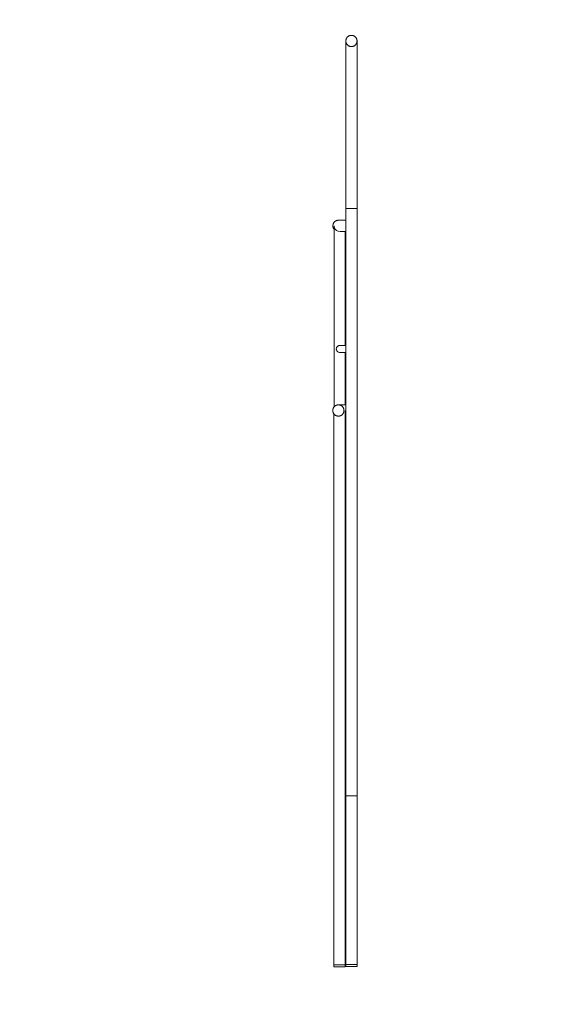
# Model space of a CAD drawing. Header units: millimetres. Extents: x -15460 to -845, y -12492 to -9086.
# Tile 8 of 11: x -3305 to -2548, y -11309 to -9909. Entities that reach past the tile are written whole.
import ezdxf

# ---------------------------------------------------------------- set-up
doc = ezdxf.new("R2010")
doc.units = ezdxf.units.MM
doc.header["$MEASUREMENT"] = 0
doc.layers.add('Default', color=7, linetype='Continuous', lineweight=18, true_color=0x000000)
doc.layers.add('Make2D$visible$lines', color=7, linetype='Continuous', lineweight=18, true_color=0x000000)

msp = doc.modelspace()

# ---------------------------------------------------------------- linework, layer by layer
at = {"layer": 'Default'}
for points in [[(-2857.6, -11252.7), (-2857.6, -11255.7), (-2841.6, -11255.7), (-2841.6, -11252.7)], [(-2840.6, -11252.4), (-2840.6, -11255.4), (-2824.6, -11255.4), (-2824.6, -11252.4)]]:
    msp.add_lwpolyline(points, dxfattribs=at)
msp.add_open_spline([(-4547.9, -12462.7), (-2712.7, -12462.7), (-877.5, -12462.7), (-877.5, -10796.3), (-877.5, -9129.9), (-2712.7, -9129.9), (-4547.9, -9129.9), (-4547.9, -10796.3), (-4547.9, -12462.7)], degree=2, knots=[0, 0, 0, 5526.643888, 5526.643888, 8859.505469, 8859.505469, 14386.149356, 14386.149356, 17719.010938, 17719.010938, 17719.010938], dxfattribs=at)
at = {"layer": 'Make2D$visible$lines'}
for points, weights, knots in [([(-2824.6, -9939.3), (-2824.6, -9947.3), (-2832.6, -9947.3), (-2840.6, -9947.3), (-2840.6, -9939.3), (-2840.6, -9931.3), (-2832.6, -9931.3), (-2824.6, -9931.3), (-2824.6, -9939.3)], [1, 0.707106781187, 1, 0.707106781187, 1, 0.707106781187, 1, 0.707106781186, 1], [0, 0, 0, 12.566371, 12.566371, 25.132741, 25.132741, 37.699112, 37.699112, 50.265482, 50.265482, 50.265482]), ([(-2824.6, -9974), (-2824.6, -9974), (-2824.6, -9974.2), (-2824.6, -9975.3), (-2824.6, -9977.8)], [0.881584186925, 0.917623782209, 1, 0.707106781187, 1], [4.270603, 4.270603, 4.270603, 4.712389, 4.712389, 6.283185, 6.283185, 6.283185]), ([(-2851, -10194.2), (-2859, -10194.2), (-2859, -10202.2), (-2859, -10204.9), (-2857.4, -10207.1)], [1, 0.707106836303, 1, 0.947937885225, 1], [0, 0, 0, 12.562863, 12.562863, 17.75037, 17.75037, 17.75037]), ([(-2851.2, -10472.7), (-2859.2, -10472.7), (-2859.2, -10464.7), (-2859.2, -10456.7), (-2851.2, -10456.7), (-2843.2, -10456.7), (-2843.2, -10464.7), (-2843.2, -10472.7), (-2851.2, -10472.7)], [1, 0.707106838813, 1, 0.707106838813, 1, 0.707106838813, 1, 0.707106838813, 1], [0, 0, 0, 12.562784, 12.562784, 25.125569, 25.125569, 37.688353, 37.688353, 50.251138, 50.251138, 50.251138]), ([(-2857.6, -11252.7), (-2857.6, -11252.7), (-2849.8, -11252.7), (-2841.8, -11252.7), (-2841.6, -11252.7)], [0.990990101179, 0.711683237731, 1, 0.707106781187, 0.990990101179], [0.19635, 0.19635, 0.19635, 12.663772, 12.663772, 25.329091, 25.329091, 25.329091])]:
    msp.add_rational_spline(points, weights, degree=2, knots=knots, dxfattribs=at)
for points in [[(-2840.6, -9939.4), (-2840.6, -10058.4), (-2840.6, -10177.4)], [(-2824.6, -9939.4), (-2824.6, -9956.7), (-2824.6, -9974)], [(-2824.6, -9974), (-2824.6, -9974), (-2824.6, -9974)], [(-2824.6, -9974), (-2824.6, -9974), (-2824.6, -9974)], [(-2824.6, -9977.8), (-2824.6, -9978.6), (-2824.6, -9979.5)], [(-2824.6, -9979.4), (-2824.6, -10078.4), (-2824.6, -10177.4)], [(-2824.6, -9979.5), (-2824.6, -9979.4), (-2824.6, -9979.4)], [(-2840.6, -10202), (-2840.6, -10189.7), (-2840.6, -10177.4)], [(-2840.6, -10177.4), (-2840.6, -10177.4), (-2840.6, -10177.4)], [(-2840.6, -10177.4), (-2840.6, -10177.4), (-2840.6, -10177.4)], [(-2840.6, -10177.4), (-2840.6, -10177.4), (-2840.6, -10177.4)], [(-2840.6, -10177.4), (-2840.6, -10177.4), (-2840.6, -10177.4)], [(-2840.5, -10177.4), (-2840.5, -10177.4), (-2840.6, -10177.4)], [(-2840.4, -10177.4), (-2840.4, -10177.4), (-2840.5, -10177.4)], [(-2840.4, -10177.4), (-2840.4, -10177.4), (-2840.4, -10177.4)], [(-2840.3, -10177.4), (-2840.4, -10177.4), (-2840.4, -10177.4)], [(-2840.4, -10177.4), (-2840.4, -10177.4), (-2840.4, -10177.4)], [(-2840.4, -10177.4), (-2840.4, -10177.4), (-2840.4, -10177.4)], [(-2840.3, -10177.4), (-2840.3, -10177.4), (-2840.3, -10177.4)], [(-2840.2, -10177.4), (-2840.2, -10177.4), (-2840.3, -10177.4)], [(-2840.3, -10177.4), (-2840.3, -10177.4), (-2840.3, -10177.4)], [(-2840.3, -10177.4), (-2840.3, -10177.4), (-2840.3, -10177.4)], [(-2840.2, -10177.4), (-2840.2, -10177.4), (-2840.2, -10177.4)], [(-2840.2, -10177.4), (-2840.2, -10177.4), (-2840.2, -10177.4)], [(-2840.1, -10177.4), (-2840.1, -10177.4), (-2840.2, -10177.4)], [(-2840.1, -10177.4), (-2840.1, -10177.4), (-2840.1, -10177.4)], [(-2840, -10177.4), (-2840, -10177.4), (-2840.1, -10177.4)], [(-2840.1, -10177.4), (-2840.1, -10177.4), (-2840.1, -10177.4)], [(-2839.9, -10177.4), (-2840, -10177.4), (-2840, -10177.4)], [(-2840, -10177.4), (-2840, -10177.4), (-2840, -10177.4)], [(-2839.9, -10177.4), (-2839.9, -10177.4), (-2839.9, -10177.4)], [(-2839.9, -10177.4), (-2839.9, -10177.4), (-2839.9, -10177.4)], [(-2839.8, -10177.4), (-2839.9, -10177.4), (-2839.9, -10177.4)], [(-2839.8, -10177.4), (-2839.8, -10177.4), (-2839.8, -10177.4)], [(-2839.7, -10177.4), (-2839.8, -10177.4), (-2839.8, -10177.4)], [(-2839.7, -10177.4), (-2839.7, -10177.4), (-2839.7, -10177.4)], [(-2839.6, -10177.4), (-2839.7, -10177.4), (-2839.7, -10177.4)], [(-2839.6, -10177.4), (-2839.6, -10177.4), (-2839.6, -10177.4)], [(-2839.5, -10177.4), (-2839.5, -10177.4), (-2839.6, -10177.4)], [(-2839.6, -10177.4), (-2839.6, -10177.4), (-2839.6, -10177.4)], [(-2839.4, -10177.4), (-2839.4, -10177.4), (-2839.5, -10177.4)], [(-2839.5, -10177.4), (-2839.5, -10177.4), (-2839.5, -10177.4)], [(-2839.3, -10177.4), (-2839.3, -10177.4), (-2839.4, -10177.4)], [(-2839.4, -10177.4), (-2839.4, -10177.4), (-2839.4, -10177.4)], [(-2839.2, -10177.4), (-2839.2, -10177.4), (-2839.3, -10177.4)], [(-2839.3, -10177.4), (-2839.3, -10177.4), (-2839.3, -10177.4)], [(-2839.1, -10177.4), (-2839.2, -10177.4), (-2839.2, -10177.4)], [(-2839.1, -10177.4), (-2839.1, -10177.4), (-2839.1, -10177.4)], [(-2839, -10177.4), (-2839, -10177.4), (-2839.1, -10177.4)], [(-2838.9, -10177.4), (-2839, -10177.4), (-2839, -10177.4)], [(-2838.8, -10177.4), (-2838.9, -10177.4), (-2838.9, -10177.4)], [(-2838.9, -10177.4), (-2838.9, -10177.4), (-2838.9, -10177.4)], [(-2838.7, -10177.4), (-2838.8, -10177.4), (-2838.8, -10177.4)], [(-2838.8, -10177.4), (-2838.8, -10177.4), (-2838.8, -10177.4)], [(-2838.6, -10177.4), (-2838.6, -10177.4), (-2838.7, -10177.4)], [(-2838.7, -10177.4), (-2838.7, -10177.4), (-2838.7, -10177.4)], [(-2838.5, -10177.4), (-2838.5, -10177.4), (-2838.6, -10177.4)], [(-2838.6, -10177.4), (-2838.6, -10177.4), (-2838.6, -10177.4)], [(-2838.4, -10177.4), (-2838.5, -10177.4), (-2838.5, -10177.4)], [(-2838.3, -10177.4), (-2838.4, -10177.4), (-2838.4, -10177.4)], [(-2838.2, -10177.4), (-2838.3, -10177.4), (-2838.3, -10177.4)], [(-2838.3, -10177.4), (-2838.3, -10177.4), (-2838.3, -10177.4)], [(-2838.1, -10177.4), (-2838.1, -10177.4), (-2838.2, -10177.4)], [(-2838.2, -10177.4), (-2838.2, -10177.4), (-2838.2, -10177.4)], [(-2838, -10177.4), (-2838, -10177.4), (-2838.1, -10177.4)], [(-2838.1, -10177.4), (-2838.1, -10177.4), (-2838.1, -10177.4)], [(-2837.9, -10177.4), (-2838, -10177.4), (-2838, -10177.4)], [(-2837.8, -10177.4), (-2837.9, -10177.4), (-2837.9, -10177.4)], [(-2837.7, -10177.4), (-2837.8, -10177.4), (-2837.8, -10177.4)], [(-2837.8, -10177.4), (-2837.8, -10177.4), (-2837.8, -10177.4)], [(-2837.6, -10177.4), (-2837.6, -10177.4), (-2837.7, -10177.4)], [(-2837.7, -10177.4), (-2837.7, -10177.4), (-2837.7, -10177.4)], [(-2837.5, -10177.4), (-2837.5, -10177.4), (-2837.6, -10177.4)], [(-2837.4, -10177.4), (-2837.5, -10177.4), (-2837.5, -10177.4)], [(-2837.3, -10177.4), (-2837.3, -10177.4), (-2837.4, -10177.4)], [(-2837.4, -10177.4), (-2837.4, -10177.4), (-2837.4, -10177.4)], [(-2837.2, -10177.4), (-2837.2, -10177.4), (-2837.3, -10177.4)], [(-2837.1, -10177.4), (-2837.1, -10177.4), (-2837.2, -10177.4)], [(-2837, -10177.4), (-2837, -10177.4), (-2837.1, -10177.4)], [(-2837.1, -10177.4), (-2837.1, -10177.4), (-2837.1, -10177.4)], [(-2836.9, -10177.4), (-2836.9, -10177.4), (-2837, -10177.4)], [(-2836.8, -10177.4), (-2836.8, -10177.4), (-2836.9, -10177.4)], [(-2836.7, -10177.4), (-2836.8, -10177.4), (-2836.8, -10177.4)], [(-2836.6, -10177.4), (-2836.7, -10177.4), (-2836.7, -10177.4)], [(-2836.5, -10177.4), (-2836.6, -10177.4), (-2836.6, -10177.4)], [(-2836.4, -10177.4), (-2836.5, -10177.4), (-2836.5, -10177.4)], [(-2836.1, -10177.4), (-2836.3, -10177.4), (-2836.4, -10177.4)], [(-2836.4, -10177.4), (-2836.4, -10177.4), (-2836.4, -10177.4)], [(-2836, -10177.4), (-2836.1, -10177.4), (-2836.1, -10177.4)], [(-2835.9, -10177.4), (-2836, -10177.4), (-2836, -10177.4)], [(-2835.8, -10177.4), (-2835.9, -10177.4), (-2835.9, -10177.4)], [(-2835.7, -10177.4), (-2835.8, -10177.4), (-2835.8, -10177.4)], [(-2835.6, -10177.4), (-2835.7, -10177.4), (-2835.7, -10177.4)], [(-2835.5, -10177.4), (-2835.6, -10177.4), (-2835.6, -10177.4)], [(-2835.4, -10177.4), (-2835.4, -10177.4), (-2835.5, -10177.4)], [(-2835.5, -10177.4), (-2835.5, -10177.4), (-2835.5, -10177.4)], [(-2835.3, -10177.4), (-2835.3, -10177.4), (-2835.4, -10177.4)], [(-2835.2, -10177.4), (-2835.2, -10177.4), (-2835.3, -10177.4)], [(-2835.1, -10177.4), (-2835.1, -10177.4), (-2835.2, -10177.4)], [(-2835, -10177.4), (-2835, -10177.4), (-2835.1, -10177.4)], [(-2834.9, -10177.4), (-2834.9, -10177.4), (-2835, -10177.4)], [(-2834.8, -10177.4), (-2834.9, -10177.4), (-2834.9, -10177.4)], [(-2834.7, -10177.4), (-2834.8, -10177.4), (-2834.8, -10177.4)], [(-2834.6, -10177.4), (-2834.7, -10177.4), (-2834.7, -10177.4)], [(-2834.5, -10177.4), (-2834.6, -10177.4), (-2834.6, -10177.4)], [(-2834.4, -10177.4), (-2834.5, -10177.4), (-2834.5, -10177.4)], [(-2834.3, -10177.4), (-2834.4, -10177.4), (-2834.4, -10177.4)], [(-2834.2, -10177.4), (-2834.3, -10177.4), (-2834.3, -10177.4)], [(-2834.1, -10177.4), (-2834.2, -10177.4), (-2834.2, -10177.4)], [(-2834, -10177.4), (-2834.1, -10177.4), (-2834.1, -10177.4)], [(-2833.9, -10177.4), (-2834, -10177.4), (-2834, -10177.4)], [(-2833.8, -10177.4), (-2833.9, -10177.4), (-2833.9, -10177.4)], [(-2833.7, -10177.4), (-2833.8, -10177.4), (-2833.8, -10177.4)], [(-2833.6, -10177.4), (-2833.7, -10177.4), (-2833.7, -10177.4)], [(-2833.5, -10177.4), (-2833.6, -10177.4), (-2833.6, -10177.4)], [(-2833.5, -10177.4), (-2833.5, -10177.4), (-2833.5, -10177.4)], [(-2833.3, -10177.4), (-2833.4, -10177.4), (-2833.5, -10177.4)], [(-2833.3, -10177.4), (-2833.3, -10177.4), (-2833.3, -10177.4)], [(-2833.2, -10177.4), (-2833.2, -10177.4), (-2833.3, -10177.4)], [(-2833.1, -10177.4), (-2833.1, -10177.4), (-2833.2, -10177.4)], [(-2832.8, -10177.4), (-2833, -10177.4), (-2833.1, -10177.4)], [(-2832.8, -10177.4), (-2832.8, -10177.4), (-2832.8, -10177.4)], [(-2832.4, -10177.4), (-2832.6, -10177.4), (-2832.8, -10177.4)], [(-2832.4, -10177.4), (-2832.4, -10177.4), (-2832.4, -10177.4)], [(-2832.3, -10177.4), (-2832.3, -10177.4), (-2832.4, -10177.4)], [(-2832.3, -10177.4), (-2832.3, -10177.4), (-2832.3, -10177.4)], [(-2832.1, -10177.4), (-2832.2, -10177.4), (-2832.3, -10177.4)], [(-2832.1, -10177.4), (-2832.1, -10177.4), (-2832.1, -10177.4)], [(-2831.9, -10177.4), (-2832, -10177.4), (-2832.1, -10177.4)], [(-2831.9, -10177.4), (-2831.9, -10177.4), (-2831.9, -10177.4)], [(-2831.3, -10177.4), (-2831.6, -10177.4), (-2831.9, -10177.4)], [(-2831.3, -10177.4), (-2831.3, -10177.4), (-2831.3, -10177.4)], [(-2831.2, -10177.4), (-2831.3, -10177.4), (-2831.3, -10177.4)], [(-2831.1, -10177.4), (-2831.2, -10177.4), (-2831.2, -10177.4)], [(-2831, -10177.4), (-2831.1, -10177.4), (-2831.1, -10177.4)], [(-2831, -10177.4), (-2831, -10177.4), (-2831, -10177.4)], [(-2830.8, -10177.4), (-2830.9, -10177.4), (-2831, -10177.4)], [(-2830.8, -10177.4), (-2830.8, -10177.4), (-2830.8, -10177.4)], [(-2830.6, -10177.4), (-2830.7, -10177.4), (-2830.8, -10177.4)], [(-2830.6, -10177.4), (-2830.6, -10177.4), (-2830.6, -10177.4)], [(-2830.5, -10177.4), (-2830.5, -10177.4), (-2830.6, -10177.4)], [(-2830.4, -10177.4), (-2830.4, -10177.4), (-2830.5, -10177.4)], [(-2830.3, -10177.4), (-2830.3, -10177.4), (-2830.4, -10177.4)], [(-2830.2, -10177.4), (-2830.2, -10177.4), (-2830.3, -10177.4)], [(-2830.1, -10177.4), (-2830.1, -10177.4), (-2830.2, -10177.4)], [(-2830, -10177.4), (-2830, -10177.4), (-2830.1, -10177.4)], [(-2829.9, -10177.4), (-2829.9, -10177.4), (-2830, -10177.4)], [(-2829.8, -10177.4), (-2829.8, -10177.4), (-2829.9, -10177.4)], [(-2829.7, -10177.4), (-2829.8, -10177.4), (-2829.8, -10177.4)], [(-2829.6, -10177.4), (-2829.7, -10177.4), (-2829.7, -10177.4)], [(-2829.5, -10177.4), (-2829.6, -10177.4), (-2829.6, -10177.4)], [(-2829.4, -10177.4), (-2829.5, -10177.4), (-2829.5, -10177.4)], [(-2829.3, -10177.4), (-2829.4, -10177.4), (-2829.4, -10177.4)], [(-2829.3, -10177.4), (-2829.3, -10177.4), (-2829.3, -10177.4)], [(-2829.2, -10177.4), (-2829.2, -10177.4), (-2829.3, -10177.4)], [(-2829.1, -10177.4), (-2829.1, -10177.4), (-2829.2, -10177.4)], [(-2829, -10177.4), (-2829, -10177.4), (-2829.1, -10177.4)], [(-2828.8, -10177.4), (-2828.9, -10177.4), (-2829, -10177.4)], [(-2828.7, -10177.4), (-2828.8, -10177.4), (-2828.8, -10177.4)], [(-2828.8, -10177.4), (-2828.8, -10177.4), (-2828.8, -10177.4)], [(-2828.6, -10177.4), (-2828.7, -10177.4), (-2828.7, -10177.4)], [(-2828.5, -10177.4), (-2828.6, -10177.4), (-2828.6, -10177.4)], [(-2828.4, -10177.4), (-2828.4, -10177.4), (-2828.5, -10177.4)], [(-2828.5, -10177.4), (-2828.5, -10177.4), (-2828.5, -10177.4)], [(-2828.3, -10177.4), (-2828.3, -10177.4), (-2828.4, -10177.4)], [(-2828.2, -10177.4), (-2828.3, -10177.4), (-2828.3, -10177.4)], [(-2828.1, -10177.4), (-2828.2, -10177.4), (-2828.2, -10177.4)], [(-2828.1, -10177.4), (-2828.1, -10177.4), (-2828.1, -10177.4)], [(-2828, -10177.4), (-2828, -10177.4), (-2828.1, -10177.4)], [(-2827.9, -10177.4), (-2827.9, -10177.4), (-2828, -10177.4)], [(-2827.8, -10177.4), (-2827.9, -10177.4), (-2827.9, -10177.4)], [(-2827.7, -10177.4), (-2827.8, -10177.4), (-2827.8, -10177.4)], [(-2827.6, -10177.4), (-2827.6, -10177.4), (-2827.7, -10177.4)], [(-2827.7, -10177.4), (-2827.7, -10177.4), (-2827.7, -10177.4)], [(-2827.4, -10177.4), (-2827.5, -10177.4), (-2827.6, -10177.4)], [(-2827.6, -10177.4), (-2827.6, -10177.4), (-2827.6, -10177.4)], [(-2827.3, -10177.4), (-2827.4, -10177.4), (-2827.4, -10177.4)], [(-2827.4, -10177.4), (-2827.4, -10177.4), (-2827.4, -10177.4)], [(-2827.2, -10177.4), (-2827.2, -10177.4), (-2827.3, -10177.4)], [(-2827.3, -10177.4), (-2827.3, -10177.4), (-2827.3, -10177.4)], [(-2827.1, -10177.4), (-2827.2, -10177.4), (-2827.2, -10177.4)], [(-2827, -10177.4), (-2827.1, -10177.4), (-2827.1, -10177.4)], [(-2826.9, -10177.4), (-2827, -10177.4), (-2827, -10177.4)], [(-2827, -10177.4), (-2827, -10177.4), (-2827, -10177.4)], [(-2826.8, -10177.4), (-2826.8, -10177.4), (-2826.9, -10177.4)], [(-2826.9, -10177.4), (-2826.9, -10177.4), (-2826.9, -10177.4)], [(-2826.7, -10177.4), (-2826.7, -10177.4), (-2826.8, -10177.4)], [(-2826.8, -10177.4), (-2826.8, -10177.4), (-2826.8, -10177.4)], [(-2826.8, -10177.4), (-2826.8, -10177.4), (-2826.8, -10177.4)], [(-2826.6, -10177.4), (-2826.7, -10177.4), (-2826.7, -10177.4)], [(-2826.5, -10177.4), (-2826.6, -10177.4), (-2826.6, -10177.4)], [(-2826.4, -10177.4), (-2826.5, -10177.4), (-2826.5, -10177.4)], [(-2826.5, -10177.4), (-2826.5, -10177.4), (-2826.5, -10177.4)], [(-2826.3, -10177.4), (-2826.4, -10177.4), (-2826.4, -10177.4)], [(-2826.4, -10177.4), (-2826.4, -10177.4), (-2826.4, -10177.4)], [(-2826.2, -10177.4), (-2826.2, -10177.4), (-2826.3, -10177.4)], [(-2826.3, -10177.4), (-2826.3, -10177.4), (-2826.3, -10177.4)], [(-2826.2, -10177.4), (-2826.2, -10177.4), (-2826.2, -10177.4)], [(-2826.2, -10177.4), (-2826.2, -10177.4), (-2826.2, -10177.4)], [(-2826.1, -10177.4), (-2826.1, -10177.4), (-2826.2, -10177.4)], [(-2826, -10177.4), (-2826.1, -10177.4), (-2826.1, -10177.4)], [(-2825.9, -10177.4), (-2825.9, -10177.4), (-2826, -10177.4)], [(-2826, -10177.4), (-2826, -10177.4), (-2826, -10177.4)], [(-2825.8, -10177.4), (-2825.8, -10177.4), (-2825.9, -10177.4)], [(-2825.9, -10177.4), (-2825.9, -10177.4), (-2825.9, -10177.4)], [(-2825.7, -10177.4), (-2825.7, -10177.4), (-2825.8, -10177.4)], [(-2825.8, -10177.4), (-2825.8, -10177.4), (-2825.8, -10177.4)], [(-2825.6, -10177.4), (-2825.6, -10177.4), (-2825.7, -10177.4)], [(-2825.7, -10177.4), (-2825.7, -10177.4), (-2825.7, -10177.4)], [(-2825.5, -10177.4), (-2825.5, -10177.4), (-2825.6, -10177.4)], [(-2825.6, -10177.4), (-2825.6, -10177.4), (-2825.6, -10177.4)], [(-2825.4, -10177.4), (-2825.4, -10177.4), (-2825.5, -10177.4)], [(-2825.5, -10177.4), (-2825.5, -10177.4), (-2825.5, -10177.4)], [(-2825.3, -10177.4), (-2825.4, -10177.4), (-2825.4, -10177.4)], [(-2825.4, -10177.4), (-2825.4, -10177.4), (-2825.4, -10177.4)], [(-2825.3, -10177.4), (-2825.3, -10177.4), (-2825.3, -10177.4)], [(-2825.3, -10177.4), (-2825.3, -10177.4), (-2825.3, -10177.4)], [(-2825.2, -10177.4), (-2825.2, -10177.4), (-2825.3, -10177.4)], [(-2825.2, -10177.4), (-2825.2, -10177.4), (-2825.2, -10177.4)], [(-2825.1, -10177.4), (-2825.2, -10177.4), (-2825.2, -10177.4)], [(-2825.1, -10177.4), (-2825.1, -10177.4), (-2825.1, -10177.4)], [(-2825, -10177.4), (-2825.1, -10177.4), (-2825.1, -10177.4)], [(-2825.1, -10177.4), (-2825.1, -10177.4), (-2825.1, -10177.4)], [(-2825, -10177.4), (-2825, -10177.4), (-2825, -10177.4)], [(-2824.9, -10177.4), (-2824.9, -10177.4), (-2825, -10177.4)], [(-2825, -10177.4), (-2825, -10177.4), (-2825, -10177.4)], [(-2825, -10177.4), (-2825, -10177.4), (-2825, -10177.4)], [(-2824.9, -10177.4), (-2824.9, -10177.4), (-2824.9, -10177.4)], [(-2824.9, -10177.4), (-2824.9, -10177.4), (-2824.9, -10177.4)], [(-2824.8, -10177.4), (-2824.9, -10177.4), (-2824.9, -10177.4)], [(-2824.8, -10177.4), (-2824.8, -10177.4), (-2824.8, -10177.4)], [(-2824.8, -10177.4), (-2824.8, -10177.4), (-2824.8, -10177.4)], [(-2824.7, -10177.4), (-2824.7, -10177.4), (-2824.8, -10177.4)], [(-2824.8, -10177.4), (-2824.8, -10177.4), (-2824.8, -10177.4)], [(-2824.8, -10177.4), (-2824.8, -10177.4), (-2824.8, -10177.4)], [(-2824.7, -10177.4), (-2824.7, -10177.4), (-2824.7, -10177.4)], [(-2824.7, -10177.4), (-2824.7, -10177.4), (-2824.7, -10177.4)], [(-2824.7, -10177.4), (-2824.7, -10177.4), (-2824.7, -10177.4)], [(-2824.7, -10177.4), (-2824.7, -10177.4), (-2824.7, -10177.4)], [(-2824.6, -10177.4), (-2824.7, -10177.4), (-2824.7, -10177.4)], [(-2824.6, -10177.4), (-2824.6, -10594.9), (-2824.6, -11012.4)], [(-2824.6, -10177.4), (-2824.6, -10177.4), (-2824.6, -10177.4)], [(-2824.6, -10177.4), (-2824.6, -10177.4), (-2824.6, -10177.4)], [(-2824.6, -10177.4), (-2824.6, -10177.4), (-2824.6, -10177.4)], [(-2857.4, -10459.6), (-2857.4, -10331.1), (-2857.4, -10202.5)], [(-2851, -10194.2), (-2845.8, -10194.2), (-2840.6, -10194.2)], [(-2840.6, -11012.4), (-2840.6, -10607.4), (-2840.6, -10202.5)], [(-2849.1, -10210.2), (-2844.9, -10210.2), (-2840.6, -10210.2)], [(-2841.4, -10210.2), (-2841.4, -10291.2), (-2841.4, -10372.2)], [(-2849.1, -10372.2), (-2844.8, -10372.2), (-2840.6, -10372.2)], [(-2849.1, -10382.2), (-2844.8, -10382.2), (-2840.6, -10382.2)], [(-2841.4, -10382.2), (-2841.4, -10419.5), (-2841.4, -10456.7)], [(-2851.2, -10456.7), (-2845.9, -10456.7), (-2840.6, -10456.7)], [(-2857.6, -11252.7), (-2857.6, -10861.1), (-2857.6, -10469.6)], [(-2841.6, -10465), (-2841.6, -10858.9), (-2841.6, -11252.7)], [(-2851.2, -10472.7), (-2850.5, -10472.7), (-2849.8, -10472.7)], [(-2841.6, -10472.7), (-2841.1, -10472.7), (-2840.6, -10472.7)], [(-2841.4, -10472.7), (-2841.4, -10510), (-2841.4, -10547.2)], [(-2841.6, -10547.2), (-2841.1, -10547.2), (-2840.6, -10547.2)], [(-2841.6, -10557.2), (-2841.1, -10557.2), (-2840.6, -10557.2)], [(-2841.4, -10557.2), (-2841.4, -10596), (-2841.4, -10634.7)], [(-2841.6, -10634.7), (-2841.1, -10634.7), (-2840.6, -10634.7)], [(-2841.6, -10644.7), (-2841.1, -10644.7), (-2840.6, -10644.7)], [(-2841.4, -10644.7), (-2841.4, -10683.5), (-2841.4, -10722.2)], [(-2841.6, -10722.2), (-2841.1, -10722.2), (-2840.6, -10722.2)], [(-2841.6, -10732.2), (-2841.1, -10732.2), (-2840.6, -10732.2)], [(-2841.4, -10732.2), (-2841.4, -10771), (-2841.4, -10809.7)], [(-2841.6, -10809.7), (-2841.1, -10809.7), (-2840.6, -10809.7)], [(-2841.6, -10819.7), (-2841.1, -10819.7), (-2840.6, -10819.7)], [(-2841.4, -10819.7), (-2841.4, -10858.5), (-2841.4, -10897.2)], [(-2841.6, -10897.2), (-2841.1, -10897.2), (-2840.6, -10897.2)], [(-2841.6, -10907.2), (-2841.1, -10907.2), (-2840.6, -10907.2)], [(-2841.4, -10907.2), (-2841.4, -10946), (-2841.4, -10984.7)], [(-2841.6, -10984.7), (-2841.1, -10984.7), (-2840.6, -10984.7)], [(-2841.6, -10994.7), (-2841.1, -10994.7), (-2840.6, -10994.7)], [(-2841.4, -10994.7), (-2841.4, -11123.7), (-2841.4, -11252.6)], [(-2840.6, -11012.4), (-2840.6, -11132.4), (-2840.6, -11252.4)], [(-2840.6, -11012.4), (-2840.6, -11012.4), (-2840.6, -11012.4)], [(-2840.6, -11012.4), (-2840.6, -11012.4), (-2840.6, -11012.4)], [(-2840.6, -11012.4), (-2840.6, -11012.4), (-2840.6, -11012.4)], [(-2840.6, -11012.4), (-2840.6, -11012.4), (-2840.6, -11012.4)], [(-2840.5, -11012.4), (-2840.5, -11012.4), (-2840.6, -11012.4)], [(-2840.4, -11012.4), (-2840.4, -11012.4), (-2840.5, -11012.4)], [(-2840.4, -11012.4), (-2840.4, -11012.4), (-2840.4, -11012.4)], [(-2840.3, -11012.4), (-2840.4, -11012.4), (-2840.4, -11012.4)], [(-2840.4, -11012.4), (-2840.4, -11012.4), (-2840.4, -11012.4)], [(-2840.4, -11012.4), (-2840.4, -11012.4), (-2840.4, -11012.4)], [(-2840.3, -11012.4), (-2840.3, -11012.4), (-2840.3, -11012.4)], [(-2840.2, -11012.4), (-2840.2, -11012.4), (-2840.3, -11012.4)], [(-2840.3, -11012.4), (-2840.3, -11012.4), (-2840.3, -11012.4)], [(-2840.3, -11012.4), (-2840.3, -11012.4), (-2840.3, -11012.4)], [(-2840.2, -11012.4), (-2840.2, -11012.4), (-2840.2, -11012.4)], [(-2840.2, -11012.4), (-2840.2, -11012.4), (-2840.2, -11012.4)], [(-2840.1, -11012.4), (-2840.1, -11012.4), (-2840.2, -11012.4)], [(-2840.1, -11012.4), (-2840.1, -11012.4), (-2840.1, -11012.4)], [(-2840, -11012.4), (-2840, -11012.4), (-2840.1, -11012.4)], [(-2840.1, -11012.4), (-2840.1, -11012.4), (-2840.1, -11012.4)], [(-2839.9, -11012.4), (-2840, -11012.4), (-2840, -11012.4)], [(-2840, -11012.4), (-2840, -11012.4), (-2840, -11012.4)], [(-2839.9, -11012.4), (-2839.9, -11012.4), (-2839.9, -11012.4)], [(-2839.9, -11012.4), (-2839.9, -11012.4), (-2839.9, -11012.4)], [(-2839.8, -11012.4), (-2839.9, -11012.4), (-2839.9, -11012.4)], [(-2839.8, -11012.4), (-2839.8, -11012.4), (-2839.8, -11012.4)], [(-2839.7, -11012.4), (-2839.8, -11012.4), (-2839.8, -11012.4)], [(-2839.7, -11012.4), (-2839.7, -11012.4), (-2839.7, -11012.4)], [(-2839.6, -11012.4), (-2839.7, -11012.4), (-2839.7, -11012.4)], [(-2839.6, -11012.4), (-2839.6, -11012.4), (-2839.6, -11012.4)], [(-2839.5, -11012.4), (-2839.5, -11012.4), (-2839.6, -11012.4)], [(-2839.6, -11012.4), (-2839.6, -11012.4), (-2839.6, -11012.4)], [(-2839.4, -11012.4), (-2839.4, -11012.4), (-2839.5, -11012.4)], [(-2839.5, -11012.4), (-2839.5, -11012.4), (-2839.5, -11012.4)], [(-2839.3, -11012.4), (-2839.3, -11012.4), (-2839.4, -11012.4)], [(-2839.4, -11012.4), (-2839.4, -11012.4), (-2839.4, -11012.4)], [(-2839.2, -11012.4), (-2839.2, -11012.4), (-2839.3, -11012.4)], [(-2839.3, -11012.4), (-2839.3, -11012.4), (-2839.3, -11012.4)], [(-2839.1, -11012.4), (-2839.2, -11012.4), (-2839.2, -11012.4)], [(-2839.1, -11012.4), (-2839.1, -11012.4), (-2839.1, -11012.4)], [(-2839, -11012.4), (-2839, -11012.4), (-2839.1, -11012.4)], [(-2838.9, -11012.4), (-2839, -11012.4), (-2839, -11012.4)], [(-2838.8, -11012.4), (-2838.9, -11012.4), (-2838.9, -11012.4)], [(-2838.9, -11012.4), (-2838.9, -11012.4), (-2838.9, -11012.4)], [(-2838.7, -11012.4), (-2838.8, -11012.4), (-2838.8, -11012.4)], [(-2838.8, -11012.4), (-2838.8, -11012.4), (-2838.8, -11012.4)], [(-2838.6, -11012.4), (-2838.6, -11012.4), (-2838.7, -11012.4)], [(-2838.7, -11012.4), (-2838.7, -11012.4), (-2838.7, -11012.4)], [(-2838.5, -11012.4), (-2838.5, -11012.4), (-2838.6, -11012.4)], [(-2838.6, -11012.4), (-2838.6, -11012.4), (-2838.6, -11012.4)], [(-2838.3, -11012.4), (-2838.4, -11012.4), (-2838.5, -11012.4)], [(-2838.5, -11012.4), (-2838.5, -11012.4), (-2838.5, -11012.4)], [(-2838.2, -11012.4), (-2838.3, -11012.4), (-2838.3, -11012.4)], [(-2838.3, -11012.4), (-2838.3, -11012.4), (-2838.3, -11012.4)], [(-2838.1, -11012.4), (-2838.1, -11012.4), (-2838.2, -11012.4)], [(-2838.2, -11012.4), (-2838.2, -11012.4), (-2838.2, -11012.4)], [(-2838, -11012.4), (-2838, -11012.4), (-2838.1, -11012.4)], [(-2838.1, -11012.4), (-2838.1, -11012.4), (-2838.1, -11012.4)], [(-2837.9, -11012.4), (-2838, -11012.4), (-2838, -11012.4)], [(-2837.8, -11012.4), (-2837.9, -11012.4), (-2837.9, -11012.4)], [(-2837.7, -11012.4), (-2837.8, -11012.4), (-2837.8, -11012.4)], [(-2837.8, -11012.4), (-2837.8, -11012.4), (-2837.8, -11012.4)], [(-2837.6, -11012.4), (-2837.6, -11012.4), (-2837.7, -11012.4)], [(-2837.7, -11012.4), (-2837.7, -11012.4), (-2837.7, -11012.4)], [(-2837.5, -11012.4), (-2837.5, -11012.4), (-2837.6, -11012.4)], [(-2837.4, -11012.4), (-2837.5, -11012.4), (-2837.5, -11012.4)], [(-2837.3, -11012.4), (-2837.3, -11012.4), (-2837.4, -11012.4)], [(-2837.4, -11012.4), (-2837.4, -11012.4), (-2837.4, -11012.4)], [(-2837.2, -11012.4), (-2837.2, -11012.4), (-2837.3, -11012.4)], [(-2837.1, -11012.4), (-2837.1, -11012.4), (-2837.2, -11012.4)], [(-2837, -11012.4), (-2837, -11012.4), (-2837.1, -11012.4)], [(-2837.1, -11012.4), (-2837.1, -11012.4), (-2837.1, -11012.4)], [(-2836.9, -11012.4), (-2836.9, -11012.4), (-2837, -11012.4)], [(-2836.8, -11012.4), (-2836.8, -11012.4), (-2836.9, -11012.4)], [(-2836.7, -11012.4), (-2836.8, -11012.4), (-2836.8, -11012.4)], [(-2836.6, -11012.4), (-2836.7, -11012.4), (-2836.7, -11012.4)], [(-2836.5, -11012.4), (-2836.6, -11012.4), (-2836.6, -11012.4)], [(-2836.4, -11012.4), (-2836.5, -11012.4), (-2836.5, -11012.4)], [(-2836.1, -11012.4), (-2836.3, -11012.4), (-2836.4, -11012.4)], [(-2836.4, -11012.4), (-2836.4, -11012.4), (-2836.4, -11012.4)], [(-2836, -11012.4), (-2836.1, -11012.4), (-2836.1, -11012.4)], [(-2835.9, -11012.4), (-2836, -11012.4), (-2836, -11012.4)], [(-2835.8, -11012.4), (-2835.9, -11012.4), (-2835.9, -11012.4)], [(-2835.7, -11012.4), (-2835.8, -11012.4), (-2835.8, -11012.4)], [(-2835.6, -11012.4), (-2835.7, -11012.4), (-2835.7, -11012.4)], [(-2835.5, -11012.4), (-2835.6, -11012.4), (-2835.6, -11012.4)], [(-2835.4, -11012.4), (-2835.4, -11012.4), (-2835.5, -11012.4)], [(-2835.5, -11012.4), (-2835.5, -11012.4), (-2835.5, -11012.4)], [(-2835.3, -11012.4), (-2835.3, -11012.4), (-2835.4, -11012.4)], [(-2835.2, -11012.4), (-2835.2, -11012.4), (-2835.3, -11012.4)], [(-2835.1, -11012.4), (-2835.1, -11012.4), (-2835.2, -11012.4)], [(-2835, -11012.4), (-2835, -11012.4), (-2835.1, -11012.4)], [(-2834.9, -11012.4), (-2834.9, -11012.4), (-2835, -11012.4)], [(-2834.8, -11012.4), (-2834.9, -11012.4), (-2834.9, -11012.4)], [(-2834.7, -11012.4), (-2834.8, -11012.4), (-2834.8, -11012.4)], [(-2834.6, -11012.4), (-2834.7, -11012.4), (-2834.7, -11012.4)], [(-2834.5, -11012.4), (-2834.6, -11012.4), (-2834.6, -11012.4)], [(-2834.4, -11012.4), (-2834.5, -11012.4), (-2834.5, -11012.4)], [(-2834.3, -11012.4), (-2834.4, -11012.4), (-2834.4, -11012.4)], [(-2834.2, -11012.4), (-2834.3, -11012.4), (-2834.3, -11012.4)], [(-2834.1, -11012.4), (-2834.2, -11012.4), (-2834.2, -11012.4)], [(-2834, -11012.4), (-2834.1, -11012.4), (-2834.1, -11012.4)], [(-2833.9, -11012.4), (-2834, -11012.4), (-2834, -11012.4)], [(-2833.8, -11012.4), (-2833.9, -11012.4), (-2833.9, -11012.4)], [(-2833.7, -11012.4), (-2833.8, -11012.4), (-2833.8, -11012.4)], [(-2833.6, -11012.4), (-2833.7, -11012.4), (-2833.7, -11012.4)], [(-2833.5, -11012.4), (-2833.6, -11012.4), (-2833.6, -11012.4)], [(-2833.5, -11012.4), (-2833.5, -11012.4), (-2833.5, -11012.4)], [(-2833.3, -11012.4), (-2833.4, -11012.4), (-2833.5, -11012.4)], [(-2833.3, -11012.4), (-2833.3, -11012.4), (-2833.3, -11012.4)], [(-2833.2, -11012.4), (-2833.2, -11012.4), (-2833.3, -11012.4)], [(-2833.1, -11012.4), (-2833.1, -11012.4), (-2833.2, -11012.4)], [(-2832.8, -11012.4), (-2833, -11012.4), (-2833.1, -11012.4)], [(-2832.8, -11012.4), (-2832.8, -11012.4), (-2832.8, -11012.4)], [(-2832.4, -11012.4), (-2832.6, -11012.4), (-2832.8, -11012.4)], [(-2832.4, -11012.4), (-2832.4, -11012.4), (-2832.4, -11012.4)], [(-2832.3, -11012.4), (-2832.3, -11012.4), (-2832.4, -11012.4)], [(-2832.3, -11012.4), (-2832.3, -11012.4), (-2832.3, -11012.4)], [(-2832.1, -11012.4), (-2832.2, -11012.4), (-2832.3, -11012.4)], [(-2832.1, -11012.4), (-2832.1, -11012.4), (-2832.1, -11012.4)], [(-2831.9, -11012.4), (-2832, -11012.4), (-2832.1, -11012.4)], [(-2831.9, -11012.4), (-2831.9, -11012.4), (-2831.9, -11012.4)], [(-2831.3, -11012.4), (-2831.6, -11012.4), (-2831.9, -11012.4)], [(-2831.3, -11012.4), (-2831.3, -11012.4), (-2831.3, -11012.4)], [(-2831.2, -11012.4), (-2831.3, -11012.4), (-2831.3, -11012.4)], [(-2831.1, -11012.4), (-2831.2, -11012.4), (-2831.2, -11012.4)], [(-2831, -11012.4), (-2831.1, -11012.4), (-2831.1, -11012.4)], [(-2831, -11012.4), (-2831, -11012.4), (-2831, -11012.4)], [(-2830.8, -11012.4), (-2830.9, -11012.4), (-2831, -11012.4)], [(-2830.8, -11012.4), (-2830.8, -11012.4), (-2830.8, -11012.4)], [(-2830.6, -11012.4), (-2830.7, -11012.4), (-2830.8, -11012.4)], [(-2830.6, -11012.4), (-2830.6, -11012.4), (-2830.6, -11012.4)], [(-2830.5, -11012.4), (-2830.5, -11012.4), (-2830.6, -11012.4)], [(-2830.4, -11012.4), (-2830.4, -11012.4), (-2830.5, -11012.4)], [(-2830.3, -11012.4), (-2830.3, -11012.4), (-2830.4, -11012.4)], [(-2830.2, -11012.4), (-2830.2, -11012.4), (-2830.3, -11012.4)], [(-2830.1, -11012.4), (-2830.1, -11012.4), (-2830.2, -11012.4)], [(-2830, -11012.4), (-2830, -11012.4), (-2830.1, -11012.4)], [(-2829.9, -11012.4), (-2829.9, -11012.4), (-2830, -11012.4)], [(-2829.8, -11012.4), (-2829.8, -11012.4), (-2829.9, -11012.4)], [(-2829.7, -11012.4), (-2829.8, -11012.4), (-2829.8, -11012.4)], [(-2829.6, -11012.4), (-2829.7, -11012.4), (-2829.7, -11012.4)], [(-2829.5, -11012.4), (-2829.6, -11012.4), (-2829.6, -11012.4)], [(-2829.4, -11012.4), (-2829.5, -11012.4), (-2829.5, -11012.4)], [(-2829.3, -11012.4), (-2829.4, -11012.4), (-2829.4, -11012.4)], [(-2829.3, -11012.4), (-2829.3, -11012.4), (-2829.3, -11012.4)], [(-2829.2, -11012.4), (-2829.2, -11012.4), (-2829.3, -11012.4)], [(-2829.1, -11012.4), (-2829.1, -11012.4), (-2829.2, -11012.4)], [(-2829, -11012.4), (-2829, -11012.4), (-2829.1, -11012.4)], [(-2828.8, -11012.4), (-2828.9, -11012.4), (-2829, -11012.4)], [(-2828.7, -11012.4), (-2828.8, -11012.4), (-2828.8, -11012.4)], [(-2828.8, -11012.4), (-2828.8, -11012.4), (-2828.8, -11012.4)], [(-2828.6, -11012.4), (-2828.7, -11012.4), (-2828.7, -11012.4)], [(-2828.5, -11012.4), (-2828.6, -11012.4), (-2828.6, -11012.4)], [(-2828.4, -11012.4), (-2828.4, -11012.4), (-2828.5, -11012.4)], [(-2828.5, -11012.4), (-2828.5, -11012.4), (-2828.5, -11012.4)], [(-2828.3, -11012.4), (-2828.3, -11012.4), (-2828.4, -11012.4)], [(-2828.2, -11012.4), (-2828.3, -11012.4), (-2828.3, -11012.4)], [(-2828.1, -11012.4), (-2828.2, -11012.4), (-2828.2, -11012.4)], [(-2828.1, -11012.4), (-2828.1, -11012.4), (-2828.1, -11012.4)], [(-2828, -11012.4), (-2828, -11012.4), (-2828.1, -11012.4)], [(-2827.9, -11012.4), (-2827.9, -11012.4), (-2828, -11012.4)], [(-2827.8, -11012.4), (-2827.9, -11012.4), (-2827.9, -11012.4)], [(-2827.7, -11012.4), (-2827.8, -11012.4), (-2827.8, -11012.4)], [(-2827.6, -11012.4), (-2827.6, -11012.4), (-2827.7, -11012.4)], [(-2827.7, -11012.4), (-2827.7, -11012.4), (-2827.7, -11012.4)], [(-2827.4, -11012.4), (-2827.5, -11012.4), (-2827.6, -11012.4)], [(-2827.6, -11012.4), (-2827.6, -11012.4), (-2827.6, -11012.4)], [(-2827.3, -11012.4), (-2827.4, -11012.4), (-2827.4, -11012.4)], [(-2827.4, -11012.4), (-2827.4, -11012.4), (-2827.4, -11012.4)], [(-2827.2, -11012.4), (-2827.2, -11012.4), (-2827.3, -11012.4)], [(-2827.3, -11012.4), (-2827.3, -11012.4), (-2827.3, -11012.4)], [(-2827.1, -11012.4), (-2827.2, -11012.4), (-2827.2, -11012.4)], [(-2827, -11012.4), (-2827.1, -11012.4), (-2827.1, -11012.4)], [(-2826.9, -11012.4), (-2827, -11012.4), (-2827, -11012.4)], [(-2827, -11012.4), (-2827, -11012.4), (-2827, -11012.4)], [(-2826.8, -11012.4), (-2826.8, -11012.4), (-2826.9, -11012.4)], [(-2826.9, -11012.4), (-2826.9, -11012.4), (-2826.9, -11012.4)], [(-2826.7, -11012.4), (-2826.7, -11012.4), (-2826.8, -11012.4)], [(-2826.8, -11012.4), (-2826.8, -11012.4), (-2826.8, -11012.4)], [(-2826.8, -11012.4), (-2826.8, -11012.4), (-2826.8, -11012.4)], [(-2826.6, -11012.4), (-2826.7, -11012.4), (-2826.7, -11012.4)], [(-2826.5, -11012.4), (-2826.6, -11012.4), (-2826.6, -11012.4)], [(-2826.4, -11012.4), (-2826.5, -11012.4), (-2826.5, -11012.4)], [(-2826.5, -11012.4), (-2826.5, -11012.4), (-2826.5, -11012.4)], [(-2826.3, -11012.4), (-2826.4, -11012.4), (-2826.4, -11012.4)], [(-2826.4, -11012.4), (-2826.4, -11012.4), (-2826.4, -11012.4)], [(-2826.2, -11012.4), (-2826.2, -11012.4), (-2826.3, -11012.4)], [(-2826.3, -11012.4), (-2826.3, -11012.4), (-2826.3, -11012.4)], [(-2826.2, -11012.4), (-2826.2, -11012.4), (-2826.2, -11012.4)], [(-2826.2, -11012.4), (-2826.2, -11012.4), (-2826.2, -11012.4)], [(-2826.1, -11012.4), (-2826.1, -11012.4), (-2826.2, -11012.4)], [(-2826, -11012.4), (-2826.1, -11012.4), (-2826.1, -11012.4)], [(-2825.9, -11012.4), (-2825.9, -11012.4), (-2826, -11012.4)], [(-2826, -11012.4), (-2826, -11012.4), (-2826, -11012.4)], [(-2825.8, -11012.4), (-2825.8, -11012.4), (-2825.9, -11012.4)], [(-2825.9, -11012.4), (-2825.9, -11012.4), (-2825.9, -11012.4)], [(-2825.7, -11012.4), (-2825.7, -11012.4), (-2825.8, -11012.4)], [(-2825.8, -11012.4), (-2825.8, -11012.4), (-2825.8, -11012.4)], [(-2825.6, -11012.4), (-2825.6, -11012.4), (-2825.7, -11012.4)], [(-2825.7, -11012.4), (-2825.7, -11012.4), (-2825.7, -11012.4)], [(-2825.5, -11012.4), (-2825.5, -11012.4), (-2825.6, -11012.4)], [(-2825.6, -11012.4), (-2825.6, -11012.4), (-2825.6, -11012.4)], [(-2825.4, -11012.4), (-2825.4, -11012.4), (-2825.5, -11012.4)], [(-2825.5, -11012.4), (-2825.5, -11012.4), (-2825.5, -11012.4)], [(-2825.3, -11012.4), (-2825.4, -11012.4), (-2825.4, -11012.4)], [(-2825.4, -11012.4), (-2825.4, -11012.4), (-2825.4, -11012.4)], [(-2825.3, -11012.4), (-2825.3, -11012.4), (-2825.3, -11012.4)], [(-2825.3, -11012.4), (-2825.3, -11012.4), (-2825.3, -11012.4)], [(-2825.2, -11012.4), (-2825.2, -11012.4), (-2825.3, -11012.4)], [(-2825.2, -11012.4), (-2825.2, -11012.4), (-2825.2, -11012.4)], [(-2825.1, -11012.4), (-2825.2, -11012.4), (-2825.2, -11012.4)], [(-2825.1, -11012.4), (-2825.1, -11012.4), (-2825.1, -11012.4)], [(-2825, -11012.4), (-2825.1, -11012.4), (-2825.1, -11012.4)], [(-2825.1, -11012.4), (-2825.1, -11012.4), (-2825.1, -11012.4)], [(-2825, -11012.4), (-2825, -11012.4), (-2825, -11012.4)], [(-2824.9, -11012.4), (-2824.9, -11012.4), (-2825, -11012.4)], [(-2825, -11012.4), (-2825, -11012.4), (-2825, -11012.4)], [(-2825, -11012.4), (-2825, -11012.4), (-2825, -11012.4)], [(-2824.9, -11012.4), (-2824.9, -11012.4), (-2824.9, -11012.4)], [(-2824.9, -11012.4), (-2824.9, -11012.4), (-2824.9, -11012.4)], [(-2824.8, -11012.4), (-2824.9, -11012.4), (-2824.9, -11012.4)], [(-2824.8, -11012.4), (-2824.8, -11012.4), (-2824.8, -11012.4)], [(-2824.8, -11012.4), (-2824.8, -11012.4), (-2824.8, -11012.4)], [(-2824.7, -11012.4), (-2824.7, -11012.4), (-2824.8, -11012.4)], [(-2824.8, -11012.4), (-2824.8, -11012.4), (-2824.8, -11012.4)], [(-2824.8, -11012.4), (-2824.8, -11012.4), (-2824.8, -11012.4)], [(-2824.7, -11012.4), (-2824.7, -11012.4), (-2824.7, -11012.4)], [(-2824.7, -11012.4), (-2824.7, -11012.4), (-2824.7, -11012.4)], [(-2824.7, -11012.4), (-2824.7, -11012.4), (-2824.7, -11012.4)], [(-2824.7, -11012.4), (-2824.7, -11012.4), (-2824.7, -11012.4)], [(-2824.6, -11012.4), (-2824.7, -11012.4), (-2824.7, -11012.4)], [(-2824.6, -11012.4), (-2824.6, -11132.4), (-2824.6, -11252.4)], [(-2824.6, -11012.4), (-2824.6, -11012.4), (-2824.6, -11012.4)], [(-2824.6, -11012.4), (-2824.6, -11012.4), (-2824.6, -11012.4)], [(-2824.6, -11012.4), (-2824.6, -11012.4), (-2824.6, -11012.4)], [(-2841.6, -11252.6), (-2841.5, -11252.6), (-2841.4, -11252.6)], [(-2824.6, -11252.4), (-2832.6, -11252.4), (-2840.6, -11252.4)]]:
    msp.add_open_spline(points, degree=2, dxfattribs=at)
for points, weights in [([(-2857.4, -10202.5), (-2857.4, -10202.4), (-2857.4, -10202.2)], [1, 0.999860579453, 1]), ([(-2840.6, -10202.2), (-2840.6, -10202.1), (-2840.6, -10202)], [1, 0.999860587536, 1]), ([(-2840.6, -10202.5), (-2840.6, -10202.4), (-2840.6, -10202.2)], [1, 0.99986059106, 1]), ([(-2841.6, -10464.7), (-2841.6, -10464.9), (-2841.6, -10465)], [1, 0.999857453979, 1])]:
    msp.add_rational_spline(points, weights, degree=2, dxfattribs=at)
for points, knots in [([(-2857.4, -10202.2), (-2857.3, -10202.7), (-2857.2, -10203.7), (-2856.6, -10205.6), (-2855.3, -10207.7), (-2852.9, -10209.5), (-2851, -10210.1), (-2850, -10210.2)], [0, 0, 0, 0, 1.468197, 2.969171, 5.881982, 8.809238, 11.748422, 11.748422, 11.748422, 11.748422]), ([(-2849.1, -10372.2), (-2849.1, -10372.2), (-2849.1, -10372.2), (-2849.1, -10372.2), (-2849.4, -10372.2), (-2850.1, -10372.3), (-2851.3, -10372.7), (-2852.7, -10373.6), (-2853.9, -10375.3), (-2854.1, -10376.6), (-2854.1, -10377.2), (-2854.1, -10377.5), (-2854.1, -10378.2), (-2853.7, -10379.4), (-2852.7, -10380.8), (-2851.1, -10381.9), (-2849.7, -10382.2), (-2849.1, -10382.2), (-2849.1, -10382.2), (-2849.1, -10382.2), (-2849.1, -10382.2)], [16.216334, 16.216334, 16.216334, 16.216334, 16.252728, 16.252728, 16.252728, 17.208949, 18.206091, 20.194615, 22.163858, 24.105654, 24.105654, 24.105654, 25.084935, 26.04745, 28.016693, 30.005217, 31.95858, 31.95858, 31.95858, 31.994974, 31.994974, 31.994974, 31.994974])]:
    msp.add_open_spline(points, degree=3, knots=knots, dxfattribs=at)

doc.saveas('drawing.dxf')
